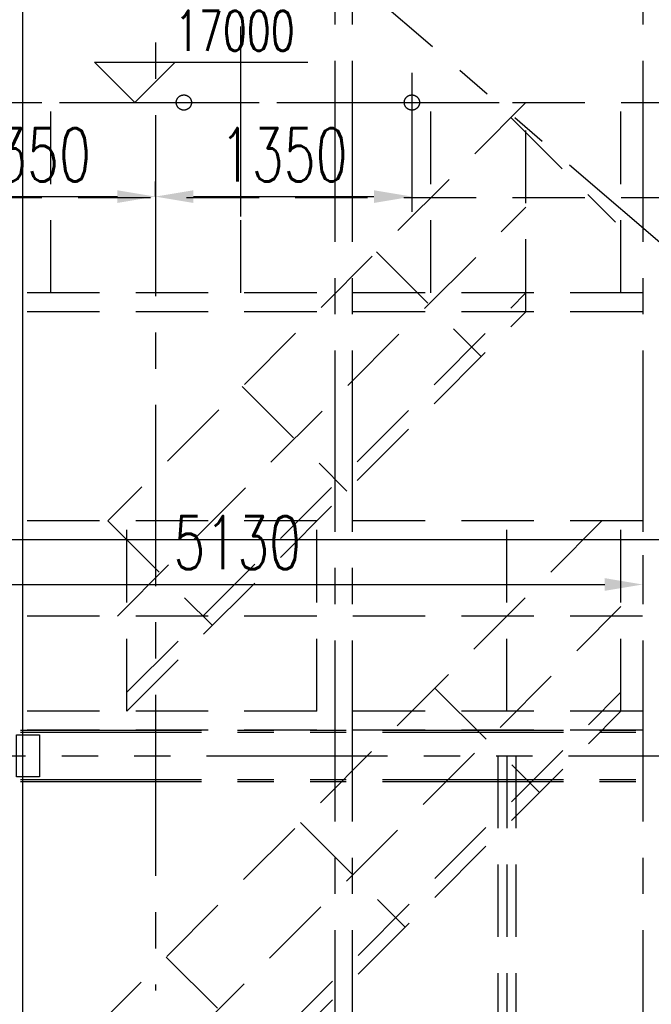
# Model space of a CAD drawing. Header units: millimetres. Extents: x -21 to 67273, y 14 to 95134.
# Tile 14 of 55: x 14450 to 17774, y 49281 to 54458. Entities that reach past the tile are written whole.
import ezdxf

# ---------------------------------------------------------------- set-up
doc = ezdxf.new("R2010")
doc.units = ezdxf.units.MM
doc.header["$LTSCALE"] = 30
for name, pattern in [('CENTER', [50.8, 31.75, -6.35, 6.35, -6.35]), ('DASHED', [19.05, 12.7, -6.35]), ('PHANTOM', [63.5, 31.75, -6.35, 6.35, -6.35, 6.35, -6.35])]:
    doc.linetypes.add(name, pattern=pattern)
doc.layers.get('Defpoints').update_dxf_attribs({"color": 5})
for name, color, linetype in [('双点画线', 6, 'PHANTOM'), ('标注', 3, 'Continuous'), ('点画线', 2, 'CENTER'), ('细实线', 4, 'Continuous'), ('虚线', 1, 'DASHED')]:
    doc.layers.add(name, color=color, linetype=linetype)
doc.styles.get("Standard").update_dxf_attribs({"font": 'romans.shx', "width": 0.7, "bigfont": 'hzdx.shx'})
doc.dimstyles.get("Standard").update_dxf_attribs({"dimscale": 80, "dimtxt": 3.5, "dimasz": 2.5, "dimexe": 1, "dimexo": 0, "dimgap": 1, "dimtad": 1, "dimzin": 12, "dimdsep": 46, "dimtxsty": 'Standard', "dimcen": 0, "dimclrt": 256, "dimazin": 3, "dimtfac": 1, "dimtmove": 0, "dimatfit": 3, "dimfxl": 1, "dimlwd": -1, "dimlwe": -1, "dimarcsym": 0})
doc.dimstyles.new('STANDARD$0', dxfattribs={"dimscale": 25, "dimtxt": 3.5, "dimasz": 2.5, "dimexe": 1, "dimexo": 0, "dimgap": 1, "dimtad": 1, "dimdec": 0, "dimdsep": 46, "dimtxsty": 'Standard', "dimcen": 2.5, "dimclrd": 256, "dimclre": 256, "dimclrt": 256, "dimadec": 0, "dimazin": 0, "dimtfac": 10, "dimtdec": 0, "dimtmove": 0, "dimatfit": 3, "dimfxl": 1, "dimtolj": 1, "dimtzin": 0, "dimarcsym": 0})

# ---------------------------------------------------------------- blocks, each defined once
blk = doc.blocks.new('*D11')
at = {"layer": 'Defpoints'}
for p in [(12598.8, 51642.4), (17728.8, 51642.4), (17728.8, 51487.9)]:
    blk.add_point(p, dxfattribs=at)
at = {"layer": '标注'}
for p, q in [((12598.8, 51642.4), (12598.8, 51407.9)), ((17728.8, 51642.4), (17728.8, 51407.9)), ((12798.8, 51487.9), (17528.8, 51487.9))]:
    blk.add_line(p, q, dxfattribs=at)
for points in [[(12798.8, 51521.3), (12798.8, 51454.6), (12598.8, 51487.9)], [(17528.8, 51521.3), (17528.8, 51454.6), (17728.8, 51487.9)]]:
    blk.add_solid(points, dxfattribs=at)
at = {"layer": '标注', "insert": (15594.8, 51707.9), "char_height": 280, "attachment_point": 5}
blk.add_mtext('5130', dxfattribs=at)
blk = doc.blocks.new('TP')
at = {"lineweight": -2}
blk.add_circle((0, 0), 40, dxfattribs=at)
blk = doc.blocks.new('bg')
at = {"layer": '标注'}
for p, q in [((-212.1, 212.1), (910.9, 212.1)), ((0, 0), (-212.1, 212.1)), ((0, 0), (212.1, 212.1))]:
    blk.add_line(p, q, dxfattribs=at)
blk = doc.blocks.new('*D52')
at = {"layer": 'Defpoints'}
for p in [(16513.8, 53816.6), (15163.8, 53587.4), (16513.8, 53527.4)]:
    blk.add_point(p, dxfattribs=at)
at = {"layer": '标注'}
for p, q in [((16513.8, 53816.6), (16513.8, 53447.4)), ((15163.8, 53587.4), (15163.8, 53447.4)), ((15363.8, 53527.4), (16313.8, 53527.4))]:
    blk.add_line(p, q, dxfattribs=at)
for points in [[(15363.8, 53560.8), (15363.8, 53494.1), (15163.8, 53527.4)], [(16313.8, 53560.8), (16313.8, 53494.1), (16513.8, 53527.4)]]:
    blk.add_solid(points, dxfattribs=at)
at = {"layer": '标注', "lineweight": -2, "insert": (15838.8, 53747.4), "char_height": 280, "attachment_point": 5}
blk.add_mtext('1350', dxfattribs=at)
blk = doc.blocks.new('*D53')
at = {"layer": 'Defpoints'}
for p in [(13813.8, 53816.6), (15163.8, 53527.4), (15163.8, 53527.4)]:
    blk.add_point(p, dxfattribs=at)
at = {"layer": '标注'}
for p, q in [((13813.8, 53816.6), (13813.8, 53447.4)), ((15163.8, 53527.4), (15163.8, 53607.4)), ((14013.8, 53527.4), (14963.8, 53527.4))]:
    blk.add_line(p, q, dxfattribs=at)
for points in [[(14013.8, 53560.8), (14013.8, 53494.1), (13813.8, 53527.4)], [(14963.8, 53560.8), (14963.8, 53494.1), (15163.8, 53527.4)]]:
    blk.add_solid(points, dxfattribs=at)
at = {"layer": '标注', "lineweight": -2, "insert": (14488.8, 53747.4), "char_height": 280, "attachment_point": 5}
blk.add_mtext('1350', dxfattribs=at)

msp = doc.modelspace()

# ---------------------------------------------------------------- linework, layer by layer
for p, q in [((14463.76, 80732.118), (14463.76, 36882.118)), ((18260.673, 51722.118), (12066.847, 51722.118))]:
    msp.add_line(p, q)
at = {"layer": '双点画线'}
for p, q in [((20953.76, 50587.118), (14213.76, 56387.118)), ((14453.76, 50722.118), (20713.76, 50722.118)), ((14453.76, 50712.118), (20713.76, 50712.118)), ((7813.76, 50587.118), (26953.76, 50587.118)), ((14453.76, 50462.118), (20713.76, 50462.118)), ((14453.76, 50452.118), (20713.76, 50452.118))]:
    msp.add_line(p, q, dxfattribs=at)
msp.add_lwpolyline([(14433.76, 50697.118), (14553.76, 50697.118), (14553.76, 50477.118), (14433.76, 50477.118)], close=True, dxfattribs=at)
at = {"layer": '点画线'}
for p, q in [((16108.76, 61862.118), (16108.76, 46184.882)), ((16198.76, 61862.118), (16198.76, 46341.345)), ((17728.76, 61862.118), (17728.76, 43927.307)), ((15163.76, 60052.014), (15163.76, 49353.268)), ((16513.76, 54178.424), (16513.76, 53816.564)), ((13135.333, 54022.118), (16972.458, 54022.118))]:
    msp.add_line(p, q, dxfattribs=at)
at = {"layer": '细实线'}
msp.add_line((15613.76, 53422.118), (15613.76, 54422.118), dxfattribs=at)
at = {"layer": '虚线'}
for p, q in [((13613.76, 54022.118), (24013.76, 54022.118)), ((14613.76, 53022.118), (14613.76, 54022.118)), ((17113.76, 54022.118), (14913.76, 51822.118)), ((15613.76, 53022.118), (15613.76, 54022.118)), ((16613.76, 53022.118), (16613.76, 54022.118)), ((17113.76, 52922.118), (17113.76, 54022.118)), ((17613.76, 53022.118), (17613.76, 54022.118)), ((17035.08, 53943.438), (17585.08, 53393.438)), ((13613.76, 53522.118), (24013.76, 53522.118)), ((14963.76, 51322.118), (17113.76, 53472.118)), ((16327.974, 53236.331), (16877.974, 52686.331)), ((24013.76, 53022.118), (13613.76, 53022.118)), ((15013.76, 50921.113), (17113.76, 53021.113)), ((24013.76, 52922.118), (13613.76, 52922.118)), ((15013.76, 50822.118), (17113.76, 52922.118)), ((15620.867, 52529.225), (16170.867, 51979.225)), ((24013.76, 51822.118), (6613.76, 51822.118)), ((17513.76, 51822.118), (14513.76, 48822.118)), ((14913.76, 51822.118), (15463.76, 51272.118)), ((15013.76, 50822.118), (15013.76, 51822.118)), ((16013.76, 50822.118), (16013.76, 51822.118)), ((17013.76, 50822.118), (17013.76, 51822.118)), ((17613.76, 50822.118), (17613.76, 51822.118)), ((14552.866, 48311.224), (17613.76, 51372.118)), ((24013.76, 51322.118), (6613.76, 51322.118)), ((16635.08, 50943.438), (17185.08, 50393.438)), ((14613.76, 47921.113), (17613.76, 50921.113)), ((15013.76, 50822.118), (15013.76, 50921.113)), ((24013.76, 50822.118), (6613.76, 50822.118)), ((14613.76, 47822.118), (17613.76, 50822.118)), ((24013.76, 50722.118), (6613.76, 50722.118)), ((16966.76, 50587.118), (16966.76, 46937.511)), ((17013.76, 50587.118), (17013.76, 47028.98)), ((17060.76, 50587.118), (17060.76, 47028.98)), ((15927.974, 50236.331), (16477.974, 49686.331)), ((15220.867, 49529.225), (15770.867, 48979.225))]:
    msp.add_line(p, q, dxfattribs=at)

# ---------------------------------------------------------------- block references
at = {"lineweight": -2}
msp.add_blockref('TP', (16513.76, 54022.118), dxfattribs=at)
at = {"layer": '细实线', "lineweight": -2}
msp.add_blockref('bg', (15055.052, 54022.118), dxfattribs=at)
at = {"layer": '虚线', "ltscale": 0.5}
for p in [(15313.76, 54022.118), (16513.76, 54022.118)]:
    msp.add_blockref('TP', p, dxfattribs=at)

# ---------------------------------------------------------------- texts
at = {"layer": '标注', "width": 0.7}
msp.add_text('17000', height=210, dxfattribs=at).set_placement((15267.184, 54294.25))

# ---------------------------------------------------------------- dimensions: what is measured, and where the dimension line sits
at = {"layer": '标注', "lineweight": -2}
for base, p1, p2, picture, middle in [((15163.76, 53527.441), (13813.76, 53816.564), (15163.76, 53527.441), '*D53', (14488.76, 53747.441)), ((16513.76, 53527.441), (15163.76, 53587.441), (16513.76, 53816.564), '*D52', (15838.76, 53747.441))]:
    dim = msp.add_linear_dim(base=base, p1=p1, p2=p2, dimstyle='Standard', dxfattribs=at)
    dim.commit()
    dim.dimension.update_dxf_attribs({"geometry": picture, "text_midpoint": middle})
at = {"layer": '标注'}
dim = msp.add_linear_dim(base=(17728.76, 51487.928), p1=(12598.76, 51642.404), p2=(17728.76, 51642.404), dimstyle='STANDARD$0', override={"dimscale": 80, "dimdec": 2, "dimzin": 12, "dimcen": 0, "dimclrd": 0, "dimclre": 0, "dimadec": 2, "dimazin": 3, "dimtfac": 1, "dimtdec": 2, "dimtolj": 0, "dimtzin": 8, "dimlwd": 65535, "dimlwe": 65535}, dxfattribs=at)
dim.commit()
dim.dimension.update_dxf_attribs({"geometry": '*D11', "text_midpoint": (15594.773, 51487.928), "dimtype": 160})

doc.saveas('drawing.dxf')
